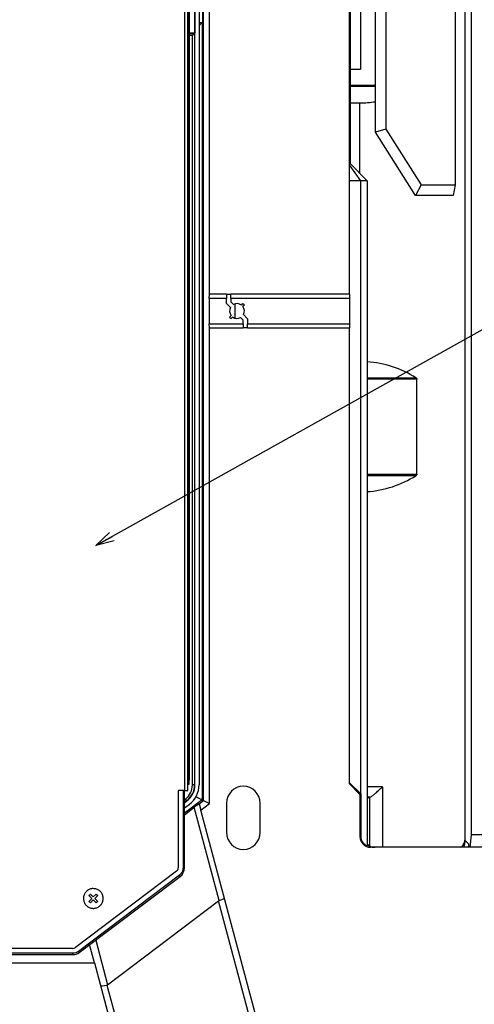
# Model space of a CAD drawing. Header units: millimetres. Extents: x 25 to 1935, y 715 to 2336.
# Tile 101 of 252: x 831 to 904, y 1862 to 2019. Entities that reach past the tile are written whole.
import ezdxf

# ---------------------------------------------------------------- set-up
doc = ezdxf.new("R2010")
doc.units = ezdxf.units.MM
doc.header["$LTSCALE"] = 2
doc.layers.get('0').update_dxf_attribs({"color": 2})
doc.layers.add('DD0-1', color=4, linetype='Continuous')
doc.styles.add('FS2312', font='simsun.ttf', dxfattribs={"width": 0.8})
doc.dimstyles.get("Standard").update_dxf_attribs({"dimtxt": 3.5, "dimasz": 3, "dimexe": 1.5, "dimexo": 0.5, "dimgap": 1.5, "dimtad": 1, "dimdec": 1, "dimlfac": 5, "dimdsep": 46, "dimtxsty": 'FS2312', "dimblk1": 'OPEN', "dimblk2": 'OPEN', "dimsah": 1, "dimcen": 0, "dimclrd": 4, "dimclre": 4, "dimclrt": 4, "dimadec": 0, "dimazin": 0, "dimtfac": 1, "dimtdec": 1, "dimtmove": 1, "dimatfit": 3, "dimldrblk": 'OPEN', "dimfxl": 1, "dimtolj": 1, "dimtzin": 0, "dimarcsym": 1})
doc.dimstyles.new('副本 STANDARD', dxfattribs={"dimtxt": 3.5, "dimasz": 3, "dimexe": 1.5, "dimexo": 0.5, "dimgap": 1.5, "dimtad": 1, "dimdec": 1, "dimlfac": 3, "dimdsep": 46, "dimtxsty": 'FS2312', "dimblk1": 'OPEN', "dimblk2": 'OPEN', "dimsah": 1, "dimcen": 0, "dimclrd": 4, "dimclre": 4, "dimclrt": 4, "dimadec": 0, "dimazin": 0, "dimtfac": 1, "dimtdec": 1, "dimtmove": 1, "dimatfit": 3, "dimldrblk": 'OPEN', "dimfxl": 1, "dimtolj": 1, "dimtzin": 0, "dimarcsym": 1})

# ---------------------------------------------------------------- blocks, each defined once
blk = doc.blocks.new('_OPEN')
at = {"color": 0}
for p, q in [((0, 0), (-1, 0)), ((-0.966, 0.259), (0, 0)), ((0, 0), (-0.966, -0.259))]:
    blk.add_line(p, q, dxfattribs=at)
blk = doc.blocks.new('*D132')
at = {"color": 4, "lineweight": -2, "transparency": 16777216}
for p, q in [((854.24, 2094.04), (944.73, 2094.04)), ((943.23, 2091.04), (943.23, 1845.04)), ((908.71, 1842.04), (944.73, 1842.04))]:
    blk.add_line(p, q, dxfattribs=at)
at = {"layer": 'Defpoints', "color": 0, "transparency": 16777216}
for p in [(853.74, 2094.04), (908.21, 1842.04), (943.23, 1842.04)]:
    blk.add_point(p, dxfattribs=at)
at = {"color": 4, "lineweight": -2, "transparency": 16777216, "xscale": 3, "yscale": 3, "zscale": 3}
for p, rotation in [((943.23, 2094.04), 90), ((943.23, 1842.04), 270)]:
    blk.add_blockref('_OPEN', p, dxfattribs=dict(at, rotation=rotation))
at = {"color": 4, "transparency": 16777216, "insert": (939.98, 1968.04), "char_height": 3.5, "attachment_point": 5, "rotation": 90, "style": 'FS2312'}
blk.add_mtext('\\A1;756', dxfattribs=at)

msp = doc.modelspace()

# ---------------------------------------------------------------- linework, layer by layer
at = {"color": 2, "linetype": 'Continuous', "lineweight": 30}
for p, q in [((903.078, 1889.344), (903.078, 2039.865)), ((883.746, 1975.011), (883.746, 2032.31)), ((887.865, 2000.677), (887.865, 2032.344)), ((889.531, 2032.344), (889.531, 2001.161)), ((900.49, 2032.344), (900.49, 1992.344)), ((857.58, 2031.16), (857.579, 1896.326)), ((858.113, 1896.326), (858.113, 2031.16)), ((883.865, 2030.677), (883.865, 1995.677)), ((858.146, 2029.493), (858.146, 1897.993)), ((858.346, 2029.493), (858.346, 1897.993)), ((859.226, 2027.677), (859.226, 2016.392)), ((859.237, 1897.224), (859.237, 2027.677)), ((859.904, 2027.677), (859.904, 1897.224)), ((860.425, 2027.677), (860.425, 2018.077)), ((860.596, 1894.766), (860.596, 2027.677)), ((861.578, 1975.011), (861.578, 2027.677)), ((902.049, 2028.705), (902.049, 1888.483)), ((885.479, 2020.677), (885.479, 2010.677)), ((859.904, 2018.077), (860.425, 2018.077)), ((860.395, 2018.077), (860.395, 1894.866)), ((859.226, 2016.392), (858.346, 2016.392)), ((858.346, 2016.35), (859.184, 2016.35)), ((858.851, 2016.016), (858.346, 2016.016)), ((858.851, 1897.224), (858.851, 2016.016)), ((859.226, 2016.392), (859.184, 2016.35)), ((859.184, 2016.35), (859.184, 1897.224)), ((883.865, 2010.677), (885.479, 2010.677)), ((883.865, 2008.149), (887.865, 2008.149)), ((887.865, 2007.913), (883.865, 2007.913)), ((883.865, 2005.344), (885.385, 2005.344)), ((885.385, 1994.157), (885.385, 2005.344)), ((889.531, 2001.161), (887.865, 2000.677)), ((889.531, 2001.161), (895.115, 1992.344)), ((894.198, 1990.677), (887.865, 2000.677)), ((885.555, 1993.011), (883.773, 1995.531)), ((886.531, 1993.011), (883.777, 1995.765)), ((885.555, 1993.011), (883.746, 1993.011)), ((885.555, 1895.833), (885.555, 1993.011)), ((886.531, 1993.011), (885.555, 1993.011)), ((886.531, 1993.011), (886.531, 1887.554)), ((895.115, 1992.344), (894.198, 1990.677)), ((895.115, 1992.344), (900.49, 1992.344)), ((900.49, 1992.344), (900.196, 1990.677)), ((900.196, 1990.677), (894.198, 1990.677)), ((861.496, 1974.344), (861.578, 1975.011)), ((864.233, 1974.344), (861.496, 1974.344)), ((861.496, 1974.344), (861.496, 1970.344)), ((864.245, 1975.011), (861.578, 1975.011)), ((864.245, 1975.011), (864.233, 1974.344)), ((864.233, 1973.551), (864.233, 1974.344)), ((864.245, 1975.011), (864.911, 1975.011)), ((883.746, 1975.011), (864.911, 1975.011)), ((864.923, 1974.344), (864.911, 1975.011)), ((883.746, 1974.344), (864.923, 1974.344)), ((864.923, 1974.344), (864.923, 1973.804)), ((883.746, 1975.011), (883.746, 1974.344)), ((883.746, 1974.344), (883.746, 1970.344)), ((864.233, 1973.551), (864.877, 1972.907)), ((865.348, 1973.379), (864.923, 1973.804)), ((865.627, 1971.2), (865.627, 1973.487)), ((866.618, 1973.287), (866.854, 1973.522)), ((866.854, 1973.522), (867.09, 1973.287)), ((867.09, 1973.287), (866.854, 1973.051)), ((864.969, 1971.637), (864.733, 1971.401)), ((864.733, 1971.401), (864.969, 1971.165)), ((864.969, 1971.165), (865.204, 1971.401)), ((866.475, 1971.309), (866.9, 1970.884)), ((867.59, 1971.137), (866.946, 1971.78)), ((861.578, 1969.677), (861.496, 1970.344)), ((861.496, 1970.344), (866.9, 1970.344)), ((861.578, 1969.677), (866.911, 1969.677)), ((861.578, 1894.277), (861.578, 1969.677)), ((866.9, 1970.344), (866.9, 1970.884)), ((866.9, 1970.344), (866.911, 1969.677)), ((867.578, 1969.677), (866.911, 1969.677)), ((867.578, 1969.677), (867.59, 1970.344)), ((867.578, 1969.677), (883.746, 1969.677)), ((867.59, 1971.137), (867.59, 1970.344)), ((867.59, 1970.344), (883.746, 1970.344)), ((883.746, 1970.344), (883.746, 1969.677)), ((883.746, 1897.388), (883.746, 1969.677)), ((886.531, 1961.775), (894.275, 1961.775)), ((894.428, 1961.539), (886.531, 1961.539)), ((894.428, 1946.482), (894.428, 1961.539)), ((886.531, 1946.482), (894.428, 1946.482)), ((894.275, 1946.246), (886.531, 1946.246)), ((858.346, 1897.993), (858.146, 1897.993)), ((858.146, 1897.993), (858.146, 1897.326)), ((858.346, 1897.326), (858.346, 1897.993)), ((856.58, 1896.326), (856.58, 1884.069)), ((857.363, 1896.326), (856.58, 1896.326)), ((857.363, 1896.326), (857.363, 1884.069)), ((857.58, 1896.326), (857.363, 1896.326)), ((857.579, 1896.326), (858.113, 1896.326)), ((857.58, 1884.069), (857.58, 1896.326)), ((858.146, 1897.326), (858.113, 1897.326)), ((858.146, 1897.326), (858.346, 1897.326)), ((859.184, 1897.224), (858.851, 1897.224)), ((859.237, 1897.224), (859.184, 1897.224)), ((883.746, 1897.553), (885.555, 1895.833)), ((883.746, 1897.388), (885.413, 1895.721)), ((888.996, 1896.944), (888.996, 1887.344)), ((857.58, 1894.886), (857.73, 1894.997)), ((860.395, 1894.866), (857.58, 1892.735)), ((857.928, 1894.729), (857.58, 1894.471)), ((857.928, 1894.729), (857.96, 1894.687)), ((859.902, 1894.24), (860.596, 1894.766)), ((860.395, 1894.866), (860.596, 1894.766)), ((860.596, 1894.766), (861.578, 1894.277)), ((885.594, 1895.796), (885.413, 1895.721)), ((885.413, 1895.721), (885.413, 1889.011)), ((885.594, 1889.011), (885.594, 1895.796)), ((886.531, 1895.147), (886.968, 1895.278)), ((886.968, 1887.554), (886.968, 1895.278)), ((857.58, 1894.405), (857.96, 1894.687)), ((857.58, 1893.575), (858.357, 1894.151)), ((857.58, 1892.512), (859.136, 1893.69)), ((863.092, 1878.926), (859.136, 1893.69)), ((859.9, 1894.248), (859.902, 1894.24)), ((859.902, 1894.24), (860.176, 1893.216)), ((860.176, 1893.216), (861.578, 1894.277)), ((873.745, 1842.577), (860.176, 1893.216)), ((864.245, 1894.344), (864.245, 1889.677)), ((869.578, 1889.677), (869.578, 1894.344)), ((885.413, 1889.011), (885.594, 1889.011)), ((902.049, 1888.483), (902.688, 1887.843)), ((902.88, 1887.344), (903.078, 1889.344)), ((906.245, 1889.344), (903.078, 1889.344)), ((901.778, 1887.344), (887.081, 1887.344)), ((908.745, 1887.344), (901.778, 1887.344)), ((902.688, 1887.344), (902.688, 1887.843)), ((857.579, 1884.069), (857.58, 1884.069)), ((856.314, 1883.537), (840.29, 1871.461)), ((856.786, 1882.911), (840.762, 1870.835)), ((840.892, 1870.662), (856.916, 1882.738)), ((842.427, 1879.704), (842.663, 1879.94)), ((842.898, 1879.232), (842.427, 1879.704)), ((842.427, 1878.761), (842.898, 1879.232)), ((842.663, 1879.94), (843.134, 1879.468)), ((843.134, 1879.468), (843.605, 1879.94)), ((843.841, 1879.704), (843.37, 1879.232)), ((843.37, 1879.232), (843.841, 1878.761)), ((843.605, 1879.94), (843.841, 1879.704)), ((842.663, 1878.525), (842.427, 1878.761)), ((843.134, 1878.997), (842.663, 1878.525)), ((843.605, 1878.525), (843.134, 1878.997)), ((843.841, 1878.761), (843.605, 1878.525)), ((845.409, 1865.567), (862.985, 1878.871)), ((869.137, 1855.911), (862.985, 1878.871)), ((839.889, 1871.326), (822.78, 1871.326)), ((843.329, 1869.011), (842.551, 1871.912)), ((843.514, 1872.638), (845.409, 1865.567)), ((839.889, 1870.543), (822.78, 1870.543)), ((822.78, 1870.326), (839.889, 1870.326)), ((839.889, 1870.327), (839.889, 1870.326)), ((828.199, 1869.011), (843.329, 1869.011)), ((843.329, 1869.011), (850.411, 1842.577)), ((845.301, 1865.513), (847.878, 1855.895))]:
    msp.add_line(p, q, dxfattribs=at)
at = {"color": 2, "linetype": 'Continuous', "lineweight": 30, "flags": 128}
for points in [[(859.904, 2017.586), (859.945, 2017.627), (860.096, 2017.778), (860.22, 2017.903), (860.314, 2017.996), (860.373, 2018.055), (860.395, 2018.077)], [(859.184, 2016.35), (859.177, 2016.342), (859.157, 2016.323), (859.126, 2016.291), (859.085, 2016.25), (859.034, 2016.2), (858.977, 2016.143), (858.915, 2016.081), (858.851, 2016.016)], [(857.928, 1894.729), (857.924, 1894.735), (857.912, 1894.751), (857.894, 1894.776), (857.869, 1894.809), (857.839, 1894.849), (857.805, 1894.895), (857.768, 1894.945), (857.73, 1894.997)], [(859.395, 1895.363), (859.588, 1895.267), (859.774, 1895.175), (859.945, 1895.089), (860.096, 1895.014), (860.22, 1894.952), (860.314, 1894.906), (860.373, 1894.877), (860.395, 1894.866)], [(856.916, 1882.738), (856.916, 1882.738), (856.916, 1882.738), (856.916, 1882.738), (856.916, 1882.738), (856.916, 1882.738)], [(840.892, 1870.662), (840.892, 1870.662), (840.892, 1870.662), (840.892, 1870.662), (840.892, 1870.662), (840.892, 1870.662)]]:
    msp.add_lwpolyline(points, dxfattribs=at)
at = {"color": 2, "linetype": 'Continuous', "lineweight": 30}
for centre, radius, start, end in [((885.385, 2022.011), 16.667, 270, 278.55719), ((865.911, 1972.344), 1.178, 151.43292, 216.86845), ((865.911, 1972.344), 1.178, 53.13155, 118.56708), ((865.911, 1972.344), 1.178, 331.43292, 36.86845), ((865.911, 1972.344), 1.178, 233.13155, 298.56708), ((885.385, 1947.677), 16.667, 57.76397, 86.05513), ((885.385, 1960.344), 16.667, 273.94487, 302.23603), ((856.078, 1897.224), 2.773, 306.55739, 0), ((856.078, 1897.224), 3.106, 306.55739, 0), ((856.078, 1897.224), 3.159, 306.55739, 0), ((856.078, 1897.224), 3.825, 306.55739, 0), ((866.911, 1894.344), 2.667, 0, 180), ((866.911, 1889.677), 2.667, 180, 360), ((855.913, 1884.069), 0.667, 307.00236, 0), ((855.913, 1884.069), 1.667, 307.00236, 0), ((839.889, 1871.993), 0.667, 270, 307.00236), ((839.889, 1871.993), 1.667, 270, 307.00236)]:
    msp.add_arc(centre, radius, start, end, dxfattribs=at)
for centre, major_axis, ratio, start_param, end_param in [((860.395, 2017.077), (0, 1), 0.0174551, 0, 0.0174533), ((885.385, 1896.868), (16.667, 0), 0.0047124, 1.3524001, 1.5019454), ((883.198, 1898.307), (-3.332, 3.336), 0.0246777, 2.3808972, 2.3974977), ((885.385, 1895.201), (15, 0), 0.005236, 1.4634725, 1.4942811), ((888.635, 1895.278), (1.667, 0), 0.005236, 2.9735659, 3.1241394), ((859.04, 1893.594), (0.86, 0.654), 0.016978, 6.2762406, 7.7287142), ((887.081, 1889.011), (1.668, 0), 0.9993908, 3.1415927, 4.712389), ((887.779, 1889.011), (1.668, 0), 0.9993908, 3.8671499, 4.712389), ((887.642, 1889.011), (1.668, 0), 0.9993908, 3.983302, 4.712389), ((899.354, 1887.844), (-2.358, 2.358), 0.9996955, 3.7764439, 3.9268385), ((862.94, 1879.038), (0.966, 0.259), 0.1494676, 4.8307117, 6.2831853), ((863.831, 1875.712), (-0.722, 3.218), 0.3006498, 0.0177272, 0.1360499), ((845.262, 1865.657), (0.966, 0.259), 0.1494676, 3.1415927, 4.712389), ((844.416, 1868.816), (0.885, -3.303), 0.2924027, 0, 0.1183227)]:
    msp.add_ellipse(centre, major_axis=major_axis, ratio=ratio, start_param=start_param, end_param=end_param, dxfattribs=at)
for points, knots in [([(883.773, 1995.531), (883.773, 1995.583), (883.774, 1995.66), (883.775, 1995.742), (883.776, 1995.765), (883.777, 1995.765), (883.777, 1995.765)], [0, 0, 0, 0, 0.44556123, 0.65294106, 0.98898441, 1, 1, 1, 1]), ([(894.275, 1961.775), (894.308, 1961.75), (894.361, 1961.712), (894.41, 1961.635), (894.426, 1961.579), (894.428, 1961.548), (894.428, 1961.539)], [0, 0, 0, 0, 0.4439452, 0.7009585, 0.9151606, 1, 1, 1, 1]), ([(894.428, 1946.482), (894.426, 1946.46), (894.422, 1946.417), (894.389, 1946.348), (894.338, 1946.29), (894.293, 1946.259), (894.275, 1946.246)], [0, 0, 0, 0, 0.2066657, 0.4123125, 0.759833, 1, 1, 1, 1]), ([(886.992, 1895.279), (887.029, 1895.292), (887.103, 1895.318), (887.373, 1895.512), (887.796, 1895.852), (888.372, 1896.355), (888.793, 1896.747), (888.995, 1896.943), (888.996, 1896.944)], [0, 0, 0, 0, 0.139401, 0.2780889, 0.4735888, 0.7358155, 0.9984637, 1, 1, 1, 1]), ([(886.531, 1887.554), (886.511, 1887.559), (886.472, 1887.569), (886.202, 1887.73), (885.924, 1888.009), (885.712, 1888.363), (885.606, 1888.714), (885.597, 1888.937), (885.594, 1889.011)], [0, 0, 0, 0, 0.2576571, 0.491591, 0.6597243, 0.7958298, 0.9326358, 1, 1, 1, 1]), ([(901.374, 1887.344), (901.524, 1887.47), (901.852, 1887.747), (902.007, 1888.157), (902.044, 1888.41), (902.048, 1888.474), (902.049, 1888.481), (902.049, 1888.483)], [0, 0, 0, 0, 0.3872041, 0.8458085, 0.9822851, 0.9967375, 1, 1, 1, 1]), ([(902.049, 1888.483), (902.049, 1888.48), (902.048, 1888.465), (902.048, 1888.443), (902.046, 1888.41), (902.044, 1888.37), (902.04, 1888.307), (902.03, 1888.21), (902.011, 1888.058), (901.963, 1887.821), (901.906, 1887.565), (901.812, 1887.398), (901.779, 1887.339)], [0, 0, 0, 0, 0.0066252, 0.0376453, 0.0584386, 0.0907219, 0.1408682, 0.2188333, 0.3403342, 0.5307719, 0.8337004, 1, 1, 1, 1]), ([(857.364, 1884.069), (857.357, 1883.959), (857.342, 1883.735), (857.222, 1883.417), (857.04, 1883.129), (856.87, 1882.983), (856.786, 1882.91)], [0, 0, 0, 0, 0.2466293, 0.5000002, 0.7533759, 1, 1, 1, 1]), ([(857.364, 1884.069), (857.391, 1884.069), (857.445, 1884.069), (857.514, 1884.069), (857.564, 1884.069), (857.574, 1884.069), (857.579, 1884.069)], [0, 0, 0, 0, 0.2499813, 0.49999, 0.7499928, 1, 1, 1, 1]), ([(856.916, 1882.738), (856.913, 1882.742), (856.907, 1882.75), (856.876, 1882.791), (856.835, 1882.846), (856.802, 1882.889), (856.786, 1882.91)], [0, 0, 0, 0, 0.2500064, 0.5000069, 0.7500084, 1, 1, 1, 1]), ([(843.134, 1880.799), (843.31, 1880.782), (843.663, 1880.747), (844.131, 1880.477), (844.488, 1880.079), (844.692, 1879.583), (844.72, 1879.048), (844.569, 1878.533), (844.257, 1878.097), (843.818, 1877.79), (843.419, 1877.678), (843.014, 1877.657), (842.605, 1877.726), (842.137, 1877.986), (841.78, 1878.386), (841.576, 1878.882), (841.548, 1879.417), (841.699, 1879.932), (842.011, 1880.368), (842.45, 1880.674), (842.849, 1880.79), (843.079, 1880.797), (843.134, 1880.799)], [0, 0, 0, 0, 0.0536862, 0.10737231, 0.16105857, 0.21474464, 0.2684306, 0.32211726, 0.3758036, 0.42948963, 0.48317596, 0.49999968, 0.55368588, 0.60737243, 0.66105869, 0.71474476, 0.7684312, 0.82211737, 0.87580341, 0.92948944, 0.98317577, 1, 1, 1, 1]), ([(840.762, 1870.834), (840.628, 1870.75), (840.361, 1870.582), (840.046, 1870.555), (839.889, 1870.542)], [0, 0, 0, 0, 0.4999961, 1, 1, 1, 1]), ([(839.889, 1870.327), (839.889, 1870.332), (839.889, 1870.342), (839.889, 1870.392), (839.889, 1870.461), (839.889, 1870.515), (839.889, 1870.542)], [0, 0, 0, 0, 0.2500072, 0.50001, 0.7500187, 1, 1, 1, 1]), ([(840.762, 1870.834), (840.778, 1870.813), (840.811, 1870.77), (840.852, 1870.715), (840.883, 1870.674), (840.889, 1870.666), (840.892, 1870.662)], [0, 0, 0, 0, 0.24999935, 0.49999935, 0.74999663, 1, 1, 1, 1])]:
    msp.add_open_spline(points, degree=3, knots=knots, dxfattribs=at)

# ---------------------------------------------------------------- dimensions: what is measured, and where the dimension line sits
dim = msp.add_linear_dim(base=(943.227, 1842.044), p1=(853.744, 2094.044), p2=(908.206, 1842.044), angle=90, dimstyle='副本 STANDARD')
dim.commit()
dim.dimension.update_dxf_attribs({"geometry": '*D132', "text_midpoint": (939.977, 1968.044)})

# ---------------------------------------------------------------- leaders
at = {"layer": 'DD0-1'}
msp.add_leader([(843.552, 1935.164), (961.593, 2001.207)], dimstyle='Standard', override={"dimgap": 1.5, "dimtad": 0}, dxfattribs=at)

doc.saveas('drawing.dxf')
